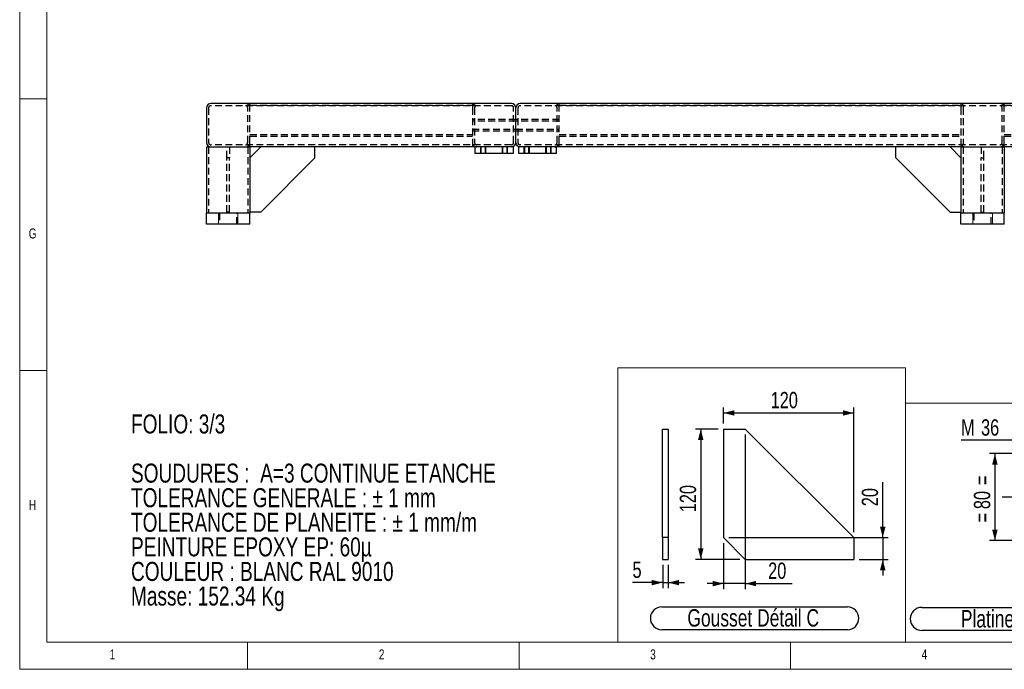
# Model space of a CAD drawing. Header units: millimetres. Extents: x 5 to 589, y 5 to 415.
# Tile 1 of 13: x 5 to 186, y 5 to 125. Entities that reach past the tile are written whole.
import ezdxf

# ---------------------------------------------------------------- set-up
doc = ezdxf.new("R2010")
doc.units = ezdxf.units.MM
doc.linetypes.add('CENTERX2', pattern=[20.32, 12.7, -2.54, 2.54, -2.54])
doc.linetypes.add('HIDDEN', pattern=[1.905, 1.27, -0.635])
for name, color, linetype in [('COTES', 1, 'Continuous'), ('NOTES', 6, 'Continuous'), ('TRAIT-MIXTES', 3, 'CENTERX2'), ('TRAIT-TIRET', 2, 'HIDDEN')]:
    doc.layers.add(name, color=color, linetype=linetype)
doc.layers.add('TRAIT-FORT', color=4, linetype='Continuous', lineweight=25)
doc.styles.add('SLDTEXTSTYLE0', font='TXT', dxfattribs={"width": 0.75})
doc.dimstyles.new('SLDDIMSTYLE1', dxfattribs={"dimtxt": 3, "dimasz": 2, "dimexe": 0, "dimexo": 0.0625, "dimgap": 0.75, "dimtad": 1, "dimlfac": 5, "dimrnd": 1e-09, "dimzin": 12, "dimdsep": 46, "dimtxsty": 'SLDTEXTSTYLE0', "dimsah": 1, "dimcen": 0.09, "dimadec": 0, "dimazin": 3, "dimtfac": 1, "dimtofl": 0, "dimtmove": 0, "dimatfit": 3, "dimfxl": 0, "dimfrac": 2, "dimtolj": 1, "dimtzin": 12, "dimarcsym": 0})
doc.dimstyles.new('SLDDIMSTYLE2', dxfattribs={"dimtxt": 3, "dimasz": 2, "dimexe": 0, "dimexo": 0.0625, "dimgap": 0.75, "dimtad": 1, "dimlfac": 5, "dimrnd": 1e-09, "dimzin": 12, "dimdsep": 46, "dimtxsty": 'SLDTEXTSTYLE0', "dimsah": 1, "dimcen": 0.09, "dimadec": 0, "dimazin": 3, "dimtfac": 1, "dimtmove": 0, "dimatfit": 0, "dimfxl": 0, "dimfrac": 2, "dimtolj": 1, "dimtzin": 12, "dimarcsym": 0})
doc.dimstyles.new('SLDDIMSTYLE4', dxfattribs={"dimtxt": 3, "dimasz": 2, "dimexe": 0, "dimexo": 0.0625, "dimgap": 0.75, "dimtad": 0, "dimtih": 1, "dimtoh": 1, "dimlfac": 5, "dimrnd": 1e-09, "dimzin": 12, "dimdsep": 46, "dimtxsty": 'SLDTEXTSTYLE0', "dimblk1": 'NONE', "dimsah": 1, "dimcen": 0, "dimadec": 0, "dimazin": 3, "dimtfac": 1, "dimtmove": 0, "dimatfit": 3, "dimldrblk": 'NONE', "dimfxl": 0, "dimfrac": 2, "dimtolj": 1, "dimtzin": 12, "dimarcsym": 0})

# ---------------------------------------------------------------- blocks, each defined once
blk = doc.blocks.new('SW_NOTE_0')
at = {"layer": 'NOTES', "color": 0, "char_height": 3.5, "attachment_point": 1, "style": 'SLDTEXTSTYLE0'}
for s, insert in [('FOLIO: 3/3', (0, 4.51)), ('SOUDURES :  A=3 CONTINUE ETANCHE', (0, -4.54)), ('TOLERANCE GENERALE : ± 1 mm', (0, -9.07)), ('TOLERANCE DE PLANEITE : ± 1 mm/m', (0, -13.59)), ('PEINTURE EPOXY EP: 60µ', (0, -18.12)), ('COULEUR : BLANC RAL 9010', (0, -22.64)), ('Masse: 152.34 Kg', (0, -27.17))]:
    blk.add_mtext(s, dxfattribs=dict(at, insert=insert))
blk = doc.blocks.new('_D_13')
at = {"layer": 'COTES', "color": 1}
for p, q in [((188.13, 47.16), (178.44, 47.16)), ((193.24, 39.67), (188.13, 47.16)), ((197.31, 33.73), (193.24, 39.67))]:
    blk.add_line(p, q, dxfattribs=at)
blk.add_solid([(193.24, 39.67), (192.53, 41.61), (191.7, 41.04)], dxfattribs=at)
at = {"layer": 'COTES', "color": 1, "char_height": 3, "attachment_point": 1, "style": 'SLDTEXTSTYLE0'}
for s, insert in [('M', (178.44, 51.02)), ('36', (182.11, 51.02))]:
    blk.add_mtext(s, dxfattribs=dict(at, insert=insert))
blk = doc.blocks.new('_None')
blk = doc.blocks.new('_D_14')
at = {"layer": 'COTES', "color": 1}
for p, q in [((187.88, 44.7), (183.67, 44.7)), ((184.67, 44.7), (184.67, 28.7)), ((187.88, 28.7), (183.67, 28.7))]:
    blk.add_line(p, q, dxfattribs=at)
for points in [[(184.67, 44.7), (184.17, 42.7), (185.17, 42.7)], [(184.67, 28.7), (185.17, 30.7), (184.17, 30.7)]]:
    blk.add_solid(points, dxfattribs=at)
at = {"layer": 'COTES', "color": 1, "char_height": 3, "attachment_point": 1, "rotation": 90, "style": 'SLDTEXTSTYLE0'}
for s, insert in [('=', (180.8, 38.92)), ('80', (180.8, 34.48)), ('=', (180.8, 32.06))]:
    blk.add_mtext(s, dxfattribs=dict(at, insert=insert))
blk = doc.blocks.new('SW_NOTE_4')
at = {"layer": 'NOTES', "color": 0}
for p, q in [((-0.03, 4.61), (51.5, 4.61)), ((51.5, 0.4), (-0.03, 0.4))]:
    blk.add_line(p, q, dxfattribs=at)
for centre, start, end in [((-0.03, 2.51), 90, 270), ((51.5, 2.51), 270, 90)]:
    blk.add_arc(centre, 2.11, start, end, dxfattribs=at)
at = {"layer": 'NOTES', "color": 0, "insert": (25.55, 4.13), "char_height": 3.2, "attachment_point": 2, "style": 'SLDTEXTSTYLE0'}
blk.add_mtext('Platine 80x80x20 Détail A', dxfattribs=at)
blk = doc.blocks.new('SW_CENTERMARKSYMBOL_13')
at = {"layer": 'TRAIT-MIXTES', "color": 0}
for p, q in [((0, 0.8), (0, 11.74)), ((-0.8, 0), (-9.27, 0)), ((0, 0), (-0.4, 0)), ((0, 0), (0, 0.4)), ((0, 0), (0, -0.4)), ((0, 0), (0.4, 0)), ((0.8, 0), (9.8, 0)), ((0, -0.8), (0, -8.51))]:
    blk.add_line(p, q, dxfattribs=at)
blk = doc.blocks.new('_D_16')
at = {"layer": 'COTES', "color": 1}
for p, q in [((133.68, 49.24), (129.48, 49.24)), ((130.48, 49.24), (130.48, 25.24)), ((137.68, 25.24), (129.48, 25.24))]:
    blk.add_line(p, q, dxfattribs=at)
for points in [[(130.48, 49.24), (129.98, 47.24), (130.98, 47.24)], [(130.48, 25.24), (130.98, 27.24), (129.98, 27.24)]]:
    blk.add_solid(points, dxfattribs=at)
at = {"layer": 'COTES', "color": 1, "insert": (126.61, 33.91), "char_height": 3, "attachment_point": 1, "rotation": 90, "style": 'SLDTEXTSTYLE0'}
blk.add_mtext('120', dxfattribs=at)
blk = doc.blocks.new('_D_17')
at = {"layer": 'COTES', "color": 1}
for p, q in [((164.01, 29.24), (164.01, 39.46)), ((135.68, 29.24), (165.01, 29.24)), ((164.01, 29.24), (164.01, 25.24)), ((159.68, 25.24), (165.01, 25.24)), ((164.01, 25.24), (164.01, 22.24))]:
    blk.add_line(p, q, dxfattribs=at)
for points in [[(164.01, 29.24), (164.51, 31.24), (163.51, 31.24)], [(164.01, 25.24), (163.51, 23.24), (164.51, 23.24)]]:
    blk.add_solid(points, dxfattribs=at)
at = {"layer": 'COTES', "color": 1, "insert": (160.14, 35.02), "char_height": 3, "attachment_point": 1, "rotation": 90, "style": 'SLDTEXTSTYLE0'}
blk.add_mtext('20', dxfattribs=at)
blk = doc.blocks.new('_D_18')
at = {"layer": 'COTES', "color": 1}
for p, q in [((134.68, 50.24), (134.68, 53.19)), ((158.68, 30.24), (158.68, 53.19)), ((134.68, 52.19), (158.68, 52.19))]:
    blk.add_line(p, q, dxfattribs=at)
for points in [[(134.68, 52.19), (136.68, 51.69), (136.68, 52.69)], [(158.68, 52.19), (156.68, 52.69), (156.68, 51.69)]]:
    blk.add_solid(points, dxfattribs=at)
at = {"layer": 'COTES', "color": 1, "insert": (143.35, 56.06), "char_height": 3, "attachment_point": 1, "style": 'SLDTEXTSTYLE0'}
blk.add_mtext('120', dxfattribs=at)
blk = doc.blocks.new('_D_19')
at = {"layer": 'COTES', "color": 1}
for p, q in [((138.68, 48.24), (138.68, 19.78)), ((134.68, 28.24), (134.68, 19.78)), ((134.68, 20.78), (131.68, 20.78)), ((138.68, 20.78), (134.68, 20.78)), ((138.68, 20.78), (147.32, 20.78))]:
    blk.add_line(p, q, dxfattribs=at)
for points in [[(134.68, 20.78), (132.68, 21.28), (132.68, 20.28)], [(138.68, 20.78), (140.68, 20.28), (140.68, 21.28)]]:
    blk.add_solid(points, dxfattribs=at)
at = {"layer": 'COTES', "color": 1, "insert": (142.89, 24.65), "char_height": 3, "attachment_point": 1, "style": 'SLDTEXTSTYLE0'}
blk.add_mtext('20', dxfattribs=at)
blk = doc.blocks.new('SW_NOTE_5')
at = {"layer": 'NOTES', "color": 0}
for p, q in [((-0.04, 4.56), (34.15, 4.56)), ((34.15, 0.35), (-0.04, 0.35))]:
    blk.add_line(p, q, dxfattribs=at)
for centre, start, end in [((-0.04, 2.46), 90, 270), ((34.15, 2.46), 270, 90)]:
    blk.add_arc(centre, 2.11, start, end, dxfattribs=at)
at = {"layer": 'NOTES', "color": 0, "insert": (16.8, 4.13), "char_height": 3.2, "attachment_point": 2, "style": 'SLDTEXTSTYLE0'}
blk.add_mtext('Gousset Détail C', dxfattribs=at)
blk = doc.blocks.new('_D_22')
at = {"layer": 'COTES', "color": 1}
for p, q in [((123.46, 24.24), (123.46, 19.96)), ((124.46, 24.24), (124.46, 19.96)), ((123.46, 20.96), (117.9, 20.96)), ((123.46, 20.96), (124.46, 20.96)), ((124.46, 20.96), (127.46, 20.96))]:
    blk.add_line(p, q, dxfattribs=at)
for points in [[(123.46, 20.96), (121.46, 21.46), (121.46, 20.46)], [(124.46, 20.96), (126.46, 20.46), (126.46, 21.46)]]:
    blk.add_solid(points, dxfattribs=at)
at = {"layer": 'COTES', "color": 1, "insert": (117.9, 24.83), "char_height": 3, "attachment_point": 1, "style": 'SLDTEXTSTYLE0'}
blk.add_mtext('5', dxfattribs=at)

msp = doc.modelspace()

# ---------------------------------------------------------------- linework, layer by layer
at = {"color": 7, "linetype": 'Continuous', "lineweight": 18}
for p, q in [((5, 415), (5, 5)), ((10, 410), (10, 10)), ((5, 110), (10, 110)), ((89.9024, 99.9626), (89.9024, 101.1626)), ((89.9024, 99.9626), (89.9024, 101.1626)), ((89.9024, 99.9626), (89.9024, 101.1626)), ((89.9024, 99.9626), (89.9024, 101.1626)), ((89.9024, 99.9626), (89.9024, 101.1626)), ((89.9024, 99.9626), (89.9024, 101.1626)), ((90.9024, 99.9626), (90.9024, 101.1626)), ((90.9024, 99.9626), (90.9024, 101.1626)), ((90.9024, 99.9626), (90.9024, 101.1626)), ((90.9024, 99.9626), (90.9024, 101.1626)), ((90.9024, 99.9626), (90.9024, 101.1626)), ((90.9024, 99.9626), (90.9024, 101.1626)), ((93.9024, 99.9626), (93.9024, 101.1626)), ((93.9024, 99.9626), (93.9024, 101.1626)), ((93.9024, 99.9626), (93.9024, 101.1626)), ((93.9024, 99.9626), (93.9024, 101.1626)), ((93.9024, 99.9626), (93.9024, 101.1626)), ((93.9024, 99.9626), (93.9024, 101.1626)), ((94.9024, 99.9626), (94.9024, 101.1626)), ((94.9024, 99.9626), (94.9024, 101.1626)), ((94.9024, 99.9626), (94.9024, 101.1626)), ((94.9024, 99.9626), (94.9024, 101.1626)), ((94.9024, 99.9626), (94.9024, 101.1626)), ((94.9024, 99.9626), (94.9024, 101.1626)), ((97.9024, 99.9626), (97.9024, 101.1626)), ((97.9024, 99.9626), (97.9024, 101.1626)), ((97.9024, 99.9626), (97.9024, 101.1626)), ((97.9024, 99.9626), (97.9024, 101.1626)), ((97.9024, 99.9626), (97.9024, 101.1626)), ((97.9024, 99.9626), (97.9024, 101.1626)), ((98.9024, 99.9626), (98.9024, 101.1626)), ((98.9024, 99.9626), (98.9024, 101.1626)), ((98.9024, 99.9626), (98.9024, 101.1626)), ((98.9024, 99.9626), (98.9024, 101.1626)), ((98.9024, 99.9626), (98.9024, 101.1626)), ((98.9024, 99.9626), (98.9024, 101.1626)), ((101.9024, 99.9626), (101.9024, 101.1626)), ((101.9024, 99.9626), (101.9024, 101.1626)), ((101.9024, 99.9626), (101.9024, 101.1626)), ((101.9024, 99.9626), (101.9024, 101.1626)), ((101.9024, 99.9626), (101.9024, 101.1626)), ((101.9024, 99.9626), (101.9024, 101.1626)), ((102.9024, 99.9626), (102.9024, 101.1626)), ((102.9024, 99.9626), (102.9024, 101.1626)), ((102.9024, 99.9626), (102.9024, 101.1626)), ((102.9024, 99.9626), (102.9024, 101.1626)), ((102.9024, 99.9626), (102.9024, 101.1626)), ((102.9024, 99.9626), (102.9024, 101.1626)), ((41.6024, 86.9626), (41.6024, 88.9626)), ((41.6024, 86.9626), (41.6024, 88.9626)), ((41.6024, 86.9626), (41.6024, 88.9626)), ((45.2024, 86.9626), (45.2024, 88.9626)), ((45.2024, 86.9626), (45.2024, 88.9626)), ((45.2024, 86.9626), (45.2024, 88.9626)), ((180.6024, 86.9626), (180.6024, 88.9626)), ((180.6024, 86.9626), (180.6024, 88.9626)), ((180.6024, 86.9626), (180.6024, 88.9626)), ((184.2024, 86.9626), (184.2024, 88.9626)), ((184.2024, 86.9626), (184.2024, 88.9626)), ((184.2024, 86.9626), (184.2024, 88.9626)), ((10, 60), (5, 60)), ((168.1718, 60.505), (115.1833, 60.505)), ((115.1833, 9.9996), (115.1833, 60.505)), ((168.1718, 9.9996), (168.1718, 60.505)), ((226.3228, 54.0223), (168.1718, 54.0223)), ((168.1718, 9.9996), (168.1718, 54.0223)), ((10, 10), (584, 10)), ((47, 5), (47, 10)), ((97, 10), (97, 5)), ((168.1718, 9.9996), (115.1833, 9.9996)), ((147, 5), (147, 10)), ((226.3228, 9.9996), (168.1718, 9.9996)), ((5, 5), (589, 5))]:
    msp.add_line(p, q, dxfattribs=at)
at = {"color": 7, "linetype": 'HIDDEN', "lineweight": 18}
for p, q in [((45.2024, 88.9626), (41.6024, 88.9626)), ((45.2024, 88.9626), (41.6024, 88.9626)), ((45.2024, 88.9626), (41.6024, 88.9626)), ((184.2024, 88.9626), (180.6024, 88.9626)), ((184.2024, 88.9626), (180.6024, 88.9626)), ((184.2024, 88.9626), (180.6024, 88.9626))]:
    msp.add_line(p, q, dxfattribs=at)
at = {"layer": 'TRAIT-FORT', "color": 4, "linetype": 'Continuous', "lineweight": 25}
for p, q in [((95.6024, 109.1626), (40.2024, 109.1626)), ((232.6024, 109.1626), (97.2024, 109.1626)), ((39.4024, 108.3626), (39.4024, 101.9626)), ((96.4024, 101.9626), (96.4024, 108.3626)), ((39.4024, 101.1626), (39.4024, 88.9626)), ((39.4024, 101.1626), (40.2024, 101.1626)), ((40.2024, 101.1626), (46.6024, 101.1626)), ((46.6024, 101.1626), (47.4024, 101.1626)), ((88.9024, 101.1626), (47.4024, 101.1626)), ((47.4024, 101.1626), (47.4024, 88.9626)), ((49.4024, 101.1626), (47.4024, 99.1626)), ((59.4024, 99.1626), (59.4024, 101.1626)), ((88.9024, 99.9626), (88.9024, 101.1626)), ((95.9024, 101.1626), (88.9024, 101.1626)), ((95.9024, 99.9626), (88.9024, 99.9626)), ((95.9024, 101.1626), (95.9024, 99.9626)), ((96.9024, 101.1626), (96.9024, 99.9626)), ((103.9024, 101.1626), (96.9024, 101.1626)), ((103.9024, 99.9626), (96.9024, 99.9626)), ((178.4024, 101.1626), (103.9024, 101.1626)), ((103.9024, 99.9626), (103.9024, 101.1626)), ((166.4024, 99.1626), (166.4024, 101.1626)), ((176.4024, 101.1626), (178.4024, 99.1626)), ((178.4024, 101.1626), (178.4024, 88.9626)), ((178.4024, 101.1626), (179.2024, 101.1626)), ((179.2024, 101.1626), (185.6024, 101.1626)), ((185.6024, 101.1626), (186.4024, 101.1626)), ((225.4024, 101.1626), (186.4024, 101.1626)), ((186.4024, 101.1626), (186.4024, 88.9626)), ((49.4024, 89.1626), (59.4024, 99.1626)), ((176.4024, 89.1626), (166.4024, 99.1626)), ((39.4024, 86.9626), (39.4024, 88.9626)), ((40.2024, 88.9626), (39.4024, 88.9626)), ((46.6024, 88.9626), (40.2024, 88.9626)), ((47.4024, 88.9626), (46.6024, 88.9626)), ((49.4024, 89.1626), (47.4024, 89.1626)), ((47.4024, 86.9626), (47.4024, 88.9626)), ((176.4024, 89.1626), (178.4024, 89.1626)), ((178.4024, 86.9626), (178.4024, 88.9626)), ((179.2024, 88.9626), (178.4024, 88.9626)), ((185.6024, 88.9626), (179.2024, 88.9626)), ((186.4024, 88.9626), (185.6024, 88.9626)), ((186.4024, 86.9626), (186.4024, 88.9626)), ((40.2024, 86.9626), (39.4024, 86.9626)), ((46.6024, 86.9626), (40.2024, 86.9626)), ((47.4024, 86.9626), (46.6024, 86.9626)), ((179.2024, 86.9626), (178.4024, 86.9626)), ((185.6024, 86.9626), (179.2024, 86.9626)), ((186.4024, 86.9626), (185.6024, 86.9626)), ((123.4567, 49.24), (124.4567, 49.24)), ((123.4567, 29.24), (123.4567, 49.24)), ((124.4567, 49.24), (124.4567, 29.24)), ((134.6779, 49.24), (134.6779, 29.24)), ((134.6779, 49.24), (138.6779, 49.24)), ((158.6779, 29.24), (138.6779, 49.24)), ((124.4567, 29.24), (123.4567, 29.24)), ((123.4567, 29.24), (123.4567, 25.24)), ((124.4567, 29.24), (124.4567, 25.24)), ((134.6779, 29.24), (138.6779, 25.24)), ((158.6779, 29.24), (158.6779, 25.24)), ((123.4567, 25.24), (124.4567, 25.24)), ((138.6779, 25.24), (158.6779, 25.24))]:
    msp.add_line(p, q, dxfattribs=at)
for centre, start, end in [((40.2024, 108.3626), 90, 180), ((95.6024, 108.3626), 0, 90), ((97.2024, 108.3626), 90, 180), ((40.2024, 101.9626), 180, 270), ((95.6024, 101.9626), 270, 0), ((97.2024, 101.9626), 180, 270)]:
    msp.add_arc(centre, 0.8, start, end, dxfattribs=at)
at = {"layer": 'TRAIT-TIRET', "color": 2}
for p, q in [((47.4024, 108.5626), (47.4024, 109.1626)), ((47.4024, 108.8626), (88.4024, 108.8626)), ((88.4024, 109.1626), (88.4024, 108.5626)), ((104.4024, 108.5626), (104.4024, 109.1626)), ((104.4024, 108.8626), (178.4024, 108.8626)), ((178.4024, 109.1626), (178.4024, 108.5626)), ((186.4024, 108.5626), (186.4024, 109.1626)), ((186.4024, 108.8626), (225.4024, 108.8626)), ((39.8024, 108.3626), (39.8024, 101.9626)), ((95.6024, 108.7626), (40.2024, 108.7626)), ((47.0024, 101.9626), (47.0024, 108.3626)), ((47.4024, 108.3626), (47.4024, 108.5626)), ((47.4024, 101.9626), (47.4024, 108.3626)), ((88.4024, 108.5626), (88.4024, 108.3626)), ((88.4024, 108.3626), (88.4024, 101.9626)), ((88.8024, 108.3626), (88.8024, 101.9626)), ((96.0024, 101.9626), (96.0024, 108.3626)), ((96.8024, 108.3626), (96.8024, 101.9626)), ((232.6024, 108.7626), (97.2024, 108.7626)), ((104.0024, 101.9626), (104.0024, 108.3626)), ((104.4024, 108.3626), (104.4024, 108.5626)), ((104.4024, 101.9626), (104.4024, 108.3626)), ((178.4024, 108.5626), (178.4024, 108.3626)), ((178.4024, 108.3626), (178.4024, 101.9626)), ((178.8024, 108.3626), (178.8024, 101.9626)), ((186.0024, 101.9626), (186.0024, 108.3626)), ((186.4024, 108.3626), (186.4024, 108.5626)), ((186.4024, 101.9626), (186.4024, 108.3626)), ((88.8024, 106.2126), (88.4024, 106.2126)), ((96.4024, 106.2126), (88.4024, 106.2126)), ((96.4024, 105.9126), (88.4024, 105.9126)), ((96.4024, 106.2126), (96.0024, 106.2126)), ((96.8024, 106.2126), (96.4024, 106.2126)), ((104.4024, 106.2126), (96.4024, 106.2126)), ((104.4024, 105.9126), (96.4024, 105.9126)), ((104.4024, 106.2126), (104.0024, 106.2126)), ((47.4024, 103.4626), (88.4024, 103.4626)), ((88.4024, 104.4126), (96.4024, 104.4126)), ((88.4024, 104.1126), (88.8024, 104.1126)), ((88.4024, 104.1126), (96.4024, 104.1126)), ((96.0024, 104.1126), (96.4024, 104.1126)), ((96.4024, 104.4126), (104.4024, 104.4126)), ((96.4024, 104.1126), (96.8024, 104.1126)), ((96.4024, 104.1126), (104.4024, 104.1126)), ((104.0024, 104.1126), (104.4024, 104.1126)), ((104.4024, 103.4626), (178.4024, 103.4626)), ((186.4024, 103.4626), (225.4024, 103.4626)), ((47.4024, 103.1626), (88.4024, 103.1626)), ((47.4024, 101.1626), (47.4024, 101.9626)), ((88.4024, 101.9626), (88.4024, 101.1626)), ((104.4024, 103.1626), (178.4024, 103.1626)), ((104.4024, 101.1626), (104.4024, 101.9626)), ((178.4024, 101.9626), (178.4024, 101.1626)), ((186.4024, 103.1626), (225.4024, 103.1626)), ((186.4024, 101.1626), (186.4024, 101.9626)), ((39.8024, 101.1626), (39.8024, 88.9626)), ((95.6024, 101.5626), (40.2024, 101.5626)), ((43.1524, 99.1626), (43.1524, 101.1626)), ((43.6524, 101.1626), (43.6524, 99.1626)), ((47.0024, 101.1626), (47.0024, 88.9626)), ((89.9774, 101.1626), (89.9774, 99.9626)), ((90.8274, 99.9626), (90.8274, 101.1626)), ((93.9774, 101.1626), (93.9774, 99.9626)), ((94.8274, 99.9626), (94.8274, 101.1626)), ((232.6024, 101.5626), (97.2024, 101.5626)), ((97.9774, 101.1626), (97.9774, 99.9626)), ((98.8274, 99.9626), (98.8274, 101.1626)), ((101.9774, 101.1626), (101.9774, 99.9626)), ((102.8274, 99.9626), (102.8274, 101.1626)), ((178.8024, 101.1626), (178.8024, 88.9626)), ((182.1524, 101.1626), (182.1524, 99.1626)), ((182.6524, 99.1626), (182.6524, 101.1626)), ((186.0024, 101.1626), (186.0024, 88.9626)), ((43.6524, 99.1626), (43.1524, 99.1626)), ((43.1524, 89.1626), (43.1524, 99.1626)), ((43.6524, 89.1626), (43.6524, 99.1626)), ((182.1524, 99.1626), (182.6524, 99.1626)), ((182.1524, 89.1626), (182.1524, 99.1626)), ((182.6524, 89.1626), (182.6524, 99.1626)), ((41.8024, 88.9626), (41.8024, 86.9626)), ((43.6524, 89.1626), (43.1524, 89.1626)), ((45.0024, 86.9626), (45.0024, 88.9626)), ((180.8024, 88.9626), (180.8024, 86.9626)), ((182.1524, 89.1626), (182.6524, 89.1626)), ((184.0024, 86.9626), (184.0024, 88.9626))]:
    msp.add_line(p, q, dxfattribs=at)
for centre, radius, start, end in [((46.6024, 108.3626), 0.8, 0, 90), ((89.2024, 108.3626), 0.8, 90, 180), ((103.6024, 108.3626), 0.8, 0, 90), ((179.2024, 108.3626), 0.8, 90, 180), ((185.6024, 108.3626), 0.8, 0, 90), ((40.2024, 108.3626), 0.4, 90, 180), ((46.6024, 108.3626), 0.4, 0, 90), ((89.2024, 108.3626), 0.4, 90, 180), ((95.6024, 108.3626), 0.4, 0, 90), ((97.2024, 108.3626), 0.4, 90, 180), ((103.6024, 108.3626), 0.4, 0, 90), ((179.2024, 108.3626), 0.4, 90, 180), ((185.6024, 108.3626), 0.4, 0, 90), ((40.2024, 101.9626), 0.4, 180, 270), ((46.6024, 101.9626), 0.8, 270, 0), ((46.6024, 101.9626), 0.4, 270, 0), ((89.2024, 101.9626), 0.8, 180, 270), ((89.2024, 101.9626), 0.4, 180, 270), ((95.6024, 101.9626), 0.4, 270, 0), ((97.2024, 101.9626), 0.4, 180, 270), ((103.6024, 101.9626), 0.8, 270, 0), ((103.6024, 101.9626), 0.4, 270, 0), ((179.2024, 101.9626), 0.8, 180, 270), ((179.2024, 101.9626), 0.4, 180, 270), ((185.6024, 101.9626), 0.8, 270, 0), ((185.6024, 101.9626), 0.4, 270, 0)]:
    msp.add_arc(centre, radius, start, end, dxfattribs=at)

# ---------------------------------------------------------------- block references
at = {"layer": 'NOTES', "color": 211}
for name, p in [('SW_NOTE_0', (25.5069, 47.4088)), ('SW_NOTE_5', (123.3463, 11.9385)), ('SW_NOTE_4', (171.2214, 11.7707))]:
    msp.add_blockref(name, p, dxfattribs=at)
at = {"layer": 'TRAIT-MIXTES', "color": 3}
msp.add_blockref('SW_CENTERMARKSYMBOL_13', (195.2754, 36.7013), dxfattribs=at)

# ---------------------------------------------------------------- texts
at = {"layer": 'NOTES', "color": 211, "char_height": 1.8521, "attachment_point": 1, "style": 'SLDTEXTSTYLE0'}
for s, insert in [('G', (6.6667, 86.168)), ('H', (6.6667, 36.168)), ('1', (21.5833, 8.668)), ('2', (71.1667, 8.668)), ('3', (121.1667, 8.668)), ('4', (171.1667, 8.668))]:
    msp.add_mtext(s, dxfattribs=dict(at, insert=insert))

# ---------------------------------------------------------------- dimensions: what is measured, and where the dimension line sits
at = {"layer": 'COTES', "color": 1}
for base, p1, p2, dimstyle, picture, middle in [((158.6779, 52.192), (134.6779, 49.24), (158.6779, 29.24), 'SLDDIMSTYLE1', '_D_18', (146.6779, 52.192)), ((134.6779, 20.7844), (138.6779, 49.24), (134.6779, 29.24), 'SLDDIMSTYLE2', '_D_19', (145.1071, 20.7844)), ((124.4567, 20.9614), (123.4567, 25.24), (124.4567, 25.24), 'SLDDIMSTYLE2', '_D_22', (119.0074, 20.9614))]:
    dim = msp.add_linear_dim(base=base, p1=p1, p2=p2, dimstyle=dimstyle, dxfattribs=at)
    dim.commit()
    dim.dimension.update_dxf_attribs({"geometry": picture, "text_midpoint": middle, "dimtype": 160})
dim = msp.add_diameter_dim_2p(p1=(197.3065, 33.729), p2=(193.2442, 39.6735), text='M<>', dimstyle='SLDDIMSTYLE4', override={"dimpost": '<>'}, dxfattribs=at)
dim.commit()
dim.dimension.update_dxf_attribs({"geometry": '_D_13', "text_midpoint": (182.4895, 49.5369), "dimtype": 163})
for base, p1, p2, dimstyle, picture, middle in [((130.4806, 25.24), (134.6779, 49.24), (138.6779, 25.24), 'SLDDIMSTYLE1', '_D_16', (130.4806, 37.24)), ((164.0051, 25.24), (134.6779, 29.24), (158.6779, 25.24), 'SLDDIMSTYLE2', '_D_17', (164.0051, 37.24))]:
    dim = msp.add_linear_dim(base=base, p1=p1, p2=p2, angle=90, dimstyle=dimstyle, dxfattribs=at)
    dim.commit()
    dim.dimension.update_dxf_attribs({"geometry": picture, "text_midpoint": middle, "dimtype": 160})
dim = msp.add_linear_dim(base=(184.669, 28.7013), p1=(188.8754, 44.7013), p2=(188.8754, 28.7013), angle=90, text='=<>=', dimstyle='SLDDIMSTYLE1', dxfattribs=at)
dim.commit()
dim.dimension.update_dxf_attribs({"geometry": '_D_14', "text_midpoint": (184.669, 36.7013), "dimtype": 160})

doc.saveas('drawing.dxf')
